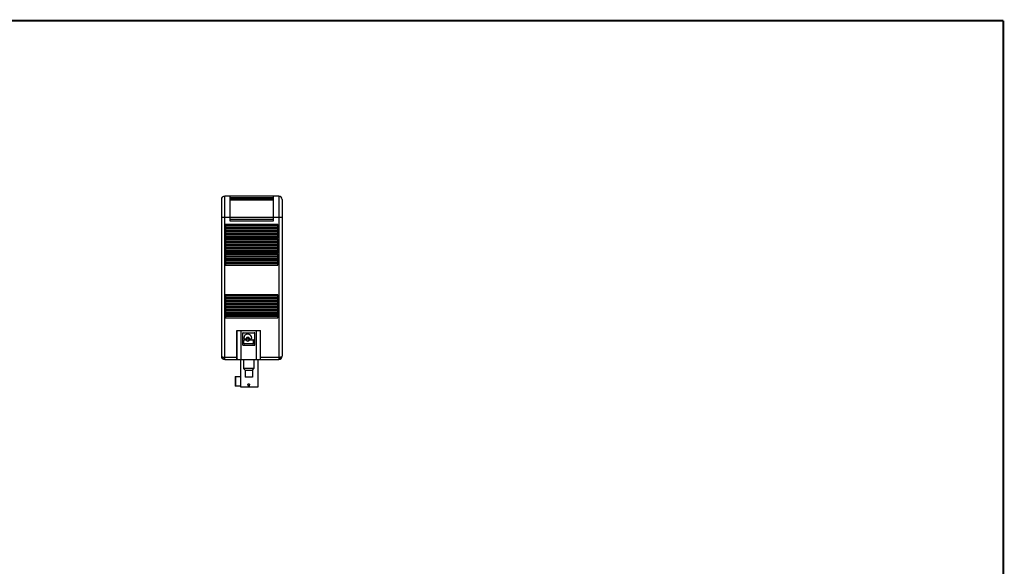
# Model space of a CAD drawing. Header units: inches. Extents: x 0.2 to 16.8, y 0.1 to 10.8.
# Tile 10 of 10: x 7.5 to 16.8, y 5.6 to 10.8. Entities that reach past the tile are written whole.
import ezdxf

# ---------------------------------------------------------------- set-up
doc = ezdxf.new("R2010")
doc.units = ezdxf.units.IN
doc.header["$LTSCALE"] = 0.935
doc.header["$MEASUREMENT"] = 0
doc.layers.get('0').update_dxf_attribs({"linetype": 'CONTINUOUS'})

msp = doc.modelspace()

# ---------------------------------------------------------------- linework, layer by layer
at = {"color": 7, "linetype": 'CONTINUOUS'}
for p, q in [((9.4066, 9.0804), (9.4066, 7.608)), ((9.4381, 7.5765), (9.4381, 9.1119)), ((9.946, 9.1119), (9.4381, 9.1119)), ((9.4874, 9.1119), (9.4874, 8.8797)), ((9.4874, 9.1001), (9.8968, 9.1001)), ((9.4874, 9.0883), (9.8968, 9.0883)), ((9.8968, 9.0726), (9.4874, 9.0726)), ((9.8968, 8.8797), (9.8968, 9.1119)), ((9.946, 9.1119), (9.946, 7.5765)), ((9.9775, 9.0804), (9.9775, 7.608)), ((9.4066, 8.9151), (9.9775, 8.9151)), ((9.8968, 8.8915), (9.4874, 8.8915)), ((9.4874, 8.8797), (9.8968, 8.8797)), ((9.446, 8.8464), (9.446, 8.8224)), ((9.9381, 8.8464), (9.446, 8.8464)), ((9.9381, 8.8344), (9.446, 8.8344)), ((9.446, 8.8224), (9.9381, 8.8224)), ((9.446, 8.8188), (9.446, 8.7948)), ((9.9381, 8.8188), (9.446, 8.8188)), ((9.9381, 8.8068), (9.446, 8.8068)), ((9.446, 8.7948), (9.9381, 8.7948)), ((9.446, 8.7912), (9.446, 8.7673)), ((9.9381, 8.7912), (9.446, 8.7912)), ((9.9381, 8.8224), (9.9381, 8.8464)), ((9.9381, 8.7948), (9.9381, 8.8188)), ((9.9381, 8.7673), (9.9381, 8.7912)), ((9.9381, 8.7793), (9.446, 8.7793)), ((9.446, 8.7673), (9.9381, 8.7673)), ((9.446, 8.7637), (9.446, 8.7397)), ((9.9381, 8.7637), (9.446, 8.7637)), ((9.9381, 8.7517), (9.446, 8.7517)), ((9.446, 8.7397), (9.9381, 8.7397)), ((9.446, 8.7361), (9.446, 8.7122)), ((9.9381, 8.7361), (9.446, 8.7361)), ((9.9381, 8.7241), (9.446, 8.7241)), ((9.446, 8.7122), (9.9381, 8.7122)), ((9.446, 8.7086), (9.446, 8.6846)), ((9.9381, 8.7086), (9.446, 8.7086)), ((9.9381, 8.6966), (9.446, 8.6966)), ((9.9381, 8.7397), (9.9381, 8.7637)), ((9.9381, 8.7122), (9.9381, 8.7361)), ((9.9381, 8.6846), (9.9381, 8.7086)), ((9.446, 8.6846), (9.9381, 8.6846)), ((9.446, 8.681), (9.446, 8.6571)), ((9.9381, 8.681), (9.446, 8.681)), ((9.9381, 8.669), (9.446, 8.669)), ((9.446, 8.6571), (9.9381, 8.6571)), ((9.446, 8.6534), (9.446, 8.6295)), ((9.9381, 8.6534), (9.446, 8.6534)), ((9.9381, 8.6415), (9.446, 8.6415)), ((9.446, 8.6295), (9.9381, 8.6295)), ((9.446, 8.6259), (9.446, 8.6019)), ((9.9381, 8.6259), (9.446, 8.6259)), ((9.9381, 8.6139), (9.446, 8.6139)), ((9.446, 8.6019), (9.9381, 8.6019)), ((9.9381, 8.6571), (9.9381, 8.681)), ((9.9381, 8.6295), (9.9381, 8.6534)), ((9.9381, 8.6019), (9.9381, 8.6259)), ((9.446, 8.5983), (9.446, 8.5744)), ((9.9381, 8.5983), (9.446, 8.5983)), ((9.9381, 8.5863), (9.446, 8.5863)), ((9.446, 8.5744), (9.9381, 8.5744)), ((9.446, 8.5708), (9.446, 8.5468)), ((9.9381, 8.5708), (9.446, 8.5708)), ((9.9381, 8.5588), (9.446, 8.5588)), ((9.446, 8.5468), (9.9381, 8.5468)), ((9.446, 8.5432), (9.446, 8.5193)), ((9.9381, 8.5432), (9.446, 8.5432)), ((9.446, 8.5312), (9.9381, 8.5312)), ((9.446, 8.5193), (9.9381, 8.5193)), ((9.446, 8.5156), (9.446, 8.4917)), ((9.9381, 8.5156), (9.446, 8.5156)), ((9.9381, 8.5744), (9.9381, 8.5983)), ((9.9381, 8.5468), (9.9381, 8.5708)), ((9.9381, 8.5193), (9.9381, 8.5432)), ((9.9381, 8.4917), (9.9381, 8.5156)), ((9.9381, 8.5037), (9.446, 8.5037)), ((9.446, 8.4917), (9.9381, 8.4917)), ((9.446, 8.4881), (9.446, 8.4641)), ((9.9381, 8.4881), (9.446, 8.4881)), ((9.9381, 8.4761), (9.446, 8.4761)), ((9.446, 8.4641), (9.9381, 8.4641)), ((9.9381, 8.4641), (9.9381, 8.4881)), ((9.446, 8.1849), (9.446, 8.161)), ((9.9381, 8.1849), (9.446, 8.1849)), ((9.9381, 8.173), (9.446, 8.173)), ((9.446, 8.161), (9.9381, 8.161)), ((9.446, 8.1574), (9.446, 8.1334)), ((9.9381, 8.1574), (9.446, 8.1574)), ((9.9381, 8.1454), (9.446, 8.1454)), ((9.9381, 8.161), (9.9381, 8.1849)), ((9.9381, 8.1334), (9.9381, 8.1574)), ((9.446, 8.1334), (9.9381, 8.1334)), ((9.446, 8.1298), (9.446, 8.1059)), ((9.9381, 8.1298), (9.446, 8.1298)), ((9.9381, 8.1178), (9.446, 8.1178)), ((9.446, 8.1059), (9.9381, 8.1059)), ((9.446, 8.1023), (9.446, 8.0783)), ((9.9381, 8.1023), (9.446, 8.1023)), ((9.9381, 8.0903), (9.446, 8.0903)), ((9.446, 8.0783), (9.9381, 8.0783)), ((9.446, 8.0747), (9.446, 8.0508)), ((9.9381, 8.0747), (9.446, 8.0747)), ((9.9381, 8.0627), (9.446, 8.0627)), ((9.446, 8.0508), (9.9381, 8.0508)), ((9.446, 8.0471), (9.446, 8.0232)), ((9.9381, 8.0471), (9.446, 8.0471)), ((9.9381, 8.1059), (9.9381, 8.1298)), ((9.9381, 8.0783), (9.9381, 8.1023)), ((9.9381, 8.0508), (9.9381, 8.0747)), ((9.9381, 8.0232), (9.9381, 8.0471)), ((9.9381, 8.0352), (9.446, 8.0352)), ((9.446, 8.0232), (9.9381, 8.0232)), ((9.446, 8.0196), (9.446, 7.9956)), ((9.9381, 8.0196), (9.446, 8.0196)), ((9.9381, 8.0076), (9.446, 8.0076)), ((9.446, 7.9956), (9.9381, 7.9956)), ((9.446, 7.992), (9.446, 7.9681)), ((9.9381, 7.992), (9.446, 7.992)), ((9.9381, 7.9801), (9.446, 7.9801)), ((9.446, 7.9681), (9.9381, 7.9681)), ((9.9381, 7.9956), (9.9381, 8.0196)), ((9.9381, 7.9681), (9.9381, 7.992)), ((9.5513, 7.8423), (9.5533, 7.8423)), ((9.5513, 7.8423), (9.5513, 7.5765)), ((9.5533, 7.8482), (9.7738, 7.8482)), ((9.5533, 7.5765), (9.5533, 7.8482)), ((9.5927, 7.5765), (9.5927, 7.8482)), ((9.6045, 7.8202), (9.6045, 7.7187)), ((9.6128, 7.8285), (9.7143, 7.8285)), ((9.6173, 7.7783), (9.6173, 7.7778)), ((9.6235, 7.7716), (9.633, 7.7716)), ((9.6765, 7.7716), (9.686, 7.7716)), ((9.6922, 7.7778), (9.6922, 7.7783)), ((9.7226, 7.7187), (9.7226, 7.8202)), ((9.7344, 7.8482), (9.7344, 7.5765)), ((9.7738, 7.5765), (9.7738, 7.8482)), ((9.6128, 7.7104), (9.7143, 7.7104)), ((9.6173, 7.73), (9.6173, 7.7567)), ((9.6235, 7.7629), (9.633, 7.7629)), ((9.7036, 7.7238), (9.6235, 7.7238)), ((9.6765, 7.7629), (9.7036, 7.7629)), ((9.7098, 7.73), (9.7098, 7.7567)), ((9.5513, 7.5962), (9.4381, 7.5962)), ((9.5533, 7.6119), (9.5513, 7.6119)), ((9.946, 7.5962), (9.7738, 7.5962)), ((9.4381, 7.5765), (9.5513, 7.5765)), ((9.5533, 7.5765), (9.946, 7.5765)), ((9.5887, 7.3167), (9.5887, 7.5765)), ((9.6143, 7.5765), (9.6143, 7.4919)), ((9.7128, 7.4919), (9.6143, 7.4919)), ((9.6291, 7.4781), (9.6143, 7.4919)), ((9.698, 7.4781), (9.7128, 7.4919)), ((9.7128, 7.5765), (9.7128, 7.4919)), ((9.7502, 7.5765), (9.7502, 7.3167)), ((9.5376, 7.419), (9.5887, 7.419)), ((9.5376, 7.419), (9.5376, 7.3265)), ((9.5415, 7.3265), (9.5415, 7.419)), ((9.6291, 7.4781), (9.698, 7.4781)), ((9.6291, 7.4781), (9.6291, 7.4112)), ((9.698, 7.4112), (9.6291, 7.4112)), ((9.698, 7.4781), (9.698, 7.4112)), ((9.5887, 7.3265), (9.5376, 7.3265)), ((9.7502, 7.3167), (9.5887, 7.3167)), ((9.6715, 7.3462), (9.6556, 7.3462)), ((9.6635, 7.3167), (9.6556, 7.3462)), ((9.6715, 7.3462), (9.6635, 7.3167))]:
    msp.add_line(p, q, dxfattribs=at)
at = {"color": 7, "linetype": 'CONTINUOUS', "const_width": 0.02}
for points in [[(16.75, 10.7586), (0.25, 10.7586)], [(16.75, 0.2586), (16.75, 10.7586)]]:
    msp.add_lwpolyline(points, dxfattribs=at)
at = {"color": 7, "linetype": 'CONTINUOUS'}
msp.add_circle((9.6547, 7.7672), 0.00899, dxfattribs=at)
for centre, radius, start, end in [((9.4381, 9.0804), 0.0315, 90, 180), ((9.946, 9.0804), 0.0315, 0, 90), ((9.6128, 7.8202), 0.0083, 90, 180), ((9.6547, 7.7783), 0.0374, 0, 180), ((9.6235, 7.7778), 0.00622, 180, 270), ((9.633, 7.7778), 0.00622, 270, 334.11507), ((9.6547, 7.7672), 0.018, 25.88492, 154.11508), ((9.6765, 7.7778), 0.00622, 205.88492, 270), ((9.686, 7.7778), 0.00622, 270, 360), ((9.7143, 7.8202), 0.0083, 0, 90), ((9.6128, 7.7187), 0.0083, 180, 270), ((9.6235, 7.7567), 0.00622, 90, 180), ((9.6235, 7.73), 0.00622, 180, 270), ((9.633, 7.7567), 0.00622, 25.88492, 90), ((9.6547, 7.7672), 0.018, 205.88492, 334.11508), ((9.6765, 7.7567), 0.00622, 90, 154.11508), ((9.7036, 7.7567), 0.00622, 0, 90), ((9.7036, 7.73), 0.00622, 270, 360), ((9.7143, 7.7187), 0.0083, 270, 360), ((9.4381, 7.608), 0.0315, 180, 270), ((9.5651, 7.5883), 0.0118, 180, 270), ((9.946, 7.608), 0.0315, 270, 360)]:
    msp.add_arc(centre, radius, start, end, dxfattribs=at)
for points, knots in [([(9.4066, 7.608), (9.4066, 7.6079), (9.4067, 7.6076), (9.4068, 7.6073), (9.407, 7.6069), (9.4073, 7.6065), (9.4076, 7.6061), (9.408, 7.6058), (9.4085, 7.6054), (9.4091, 7.605), (9.4097, 7.6047), (9.4107, 7.6042), (9.412, 7.6035), (9.4139, 7.6028), (9.4152, 7.6023), (9.4159, 7.6021)], [0, 0, 0, 0, 0.032518, 0.066368, 0.102717, 0.142499, 0.186406, 0.234908, 0.288313, 0.346822, 0.41055, 0.479525, 0.633072, 0.806931, 1, 1, 1, 1]), ([(9.4159, 7.6021), (9.4159, 7.6013), (9.4161, 7.5998), (9.4164, 7.5977), (9.4168, 7.5958), (9.4173, 7.594), (9.4179, 7.5923), (9.4186, 7.5905), (9.4195, 7.5888), (9.4201, 7.5876), (9.4204, 7.5871)], [0, 0, 0, 0, 0.149271, 0.279597, 0.400046, 0.516791, 0.634481, 0.754702, 0.877493, 1, 1, 1, 1]), ([(9.4159, 7.6021), (9.4166, 7.6018), (9.4182, 7.6013), (9.4207, 7.6006), (9.4233, 7.5999), (9.4261, 7.5991), (9.429, 7.5984), (9.432, 7.5977), (9.4351, 7.5969), (9.4371, 7.5964), (9.4381, 7.5962)], [0, 0, 0, 0, 0.104401, 0.216778, 0.336181, 0.461572, 0.591838, 0.725811, 0.862279, 1, 1, 1, 1]), ([(9.4159, 7.5857), (9.4159, 7.5857), (9.4161, 7.5856), (9.4163, 7.5855), (9.4164, 7.5854), (9.4166, 7.5854), (9.4168, 7.5854), (9.4171, 7.5855), (9.4173, 7.5856), (9.4176, 7.5857), (9.4181, 7.5858), (9.4187, 7.5861), (9.4195, 7.5866), (9.4201, 7.5869), (9.4204, 7.5871)], [0, 0, 0, 0, 0.058862, 0.089631, 0.122799, 0.159748, 0.201626, 0.249366, 0.303753, 0.365385, 0.434468, 0.595105, 0.784897, 1, 1, 1, 1]), ([(9.4204, 7.5871), (9.4211, 7.5867), (9.4225, 7.586), (9.4245, 7.5851), (9.4266, 7.5843), (9.4287, 7.5836), (9.4308, 7.583), (9.433, 7.5826), (9.4355, 7.5823), (9.4372, 7.5823), (9.4381, 7.5823)], [0, 0, 0, 0, 0.122488, 0.244994, 0.36529, 0.48308, 0.600184, 0.72069, 0.851048, 1, 1, 1, 1]), ([(9.946, 7.5962), (9.9481, 7.5967), (9.9515, 7.5975), (9.955, 7.5984), (9.9564, 7.5987)], [0, 0, 0, 0, 0.593854, 1, 1, 1, 1]), ([(9.9637, 7.5871), (9.9631, 7.5867), (9.9617, 7.586), (9.9596, 7.5851), (9.9576, 7.5843), (9.9555, 7.5836), (9.9534, 7.583), (9.9511, 7.5826), (9.9487, 7.5823), (9.9469, 7.5823), (9.946, 7.5823)], [0, 0, 0, 0, 0.122488, 0.244994, 0.36529, 0.48308, 0.600184, 0.72069, 0.851048, 1, 1, 1, 1]), ([(9.9564, 7.5987), (9.9569, 7.5989), (9.9584, 7.5992), (9.9608, 7.5999), (9.9638, 7.6007), (9.9658, 7.6013), (9.9669, 7.6016)], [0, 0, 0, 0, 0.161411, 0.425225, 0.676451, 1, 1, 1, 1]), ([(9.9683, 7.6021), (9.9682, 7.6013), (9.9681, 7.5998), (9.9678, 7.5977), (9.9674, 7.5958), (9.9669, 7.594), (9.9663, 7.5923), (9.9655, 7.5905), (9.9647, 7.5888), (9.9641, 7.5876), (9.9637, 7.5871)], [0, 0, 0, 0, 0.149271, 0.279597, 0.400046, 0.516791, 0.634481, 0.754702, 0.877493, 1, 1, 1, 1]), ([(9.9683, 7.5857), (9.9682, 7.5857), (9.9681, 7.5856), (9.9679, 7.5855), (9.9677, 7.5854), (9.9676, 7.5854), (9.9673, 7.5854), (9.9671, 7.5855), (9.9668, 7.5856), (9.9666, 7.5857), (9.9661, 7.5858), (9.9655, 7.5861), (9.9646, 7.5866), (9.964, 7.5869), (9.9637, 7.5871)], [0, 0, 0, 0, 0.058862, 0.089631, 0.122799, 0.159748, 0.201626, 0.249366, 0.303753, 0.365385, 0.434468, 0.595105, 0.784897, 1, 1, 1, 1]), ([(9.9669, 7.6016), (9.967, 7.6017), (9.9675, 7.6018), (9.9679, 7.602), (9.9683, 7.6021)], [0, 0, 0, 0, 0.254746, 1, 1, 1, 1]), ([(9.9683, 7.6021), (9.969, 7.6023), (9.9703, 7.6028), (9.9721, 7.6035), (9.9735, 7.6042), (9.9745, 7.6047), (9.9751, 7.605), (9.9757, 7.6054), (9.9761, 7.6058), (9.9766, 7.6061), (9.9769, 7.6065), (9.9772, 7.6069), (9.9774, 7.6073), (9.9775, 7.6076), (9.9775, 7.6079), (9.9775, 7.608)], [0, 0, 0, 0, 0.193075, 0.366926, 0.520481, 0.589451, 0.653175, 0.711688, 0.765097, 0.813595, 0.857499, 0.897283, 0.933634, 0.967482, 1, 1, 1, 1])]:
    msp.add_open_spline(points, degree=3, knots=knots, dxfattribs=at)

doc.saveas('drawing.dxf')
